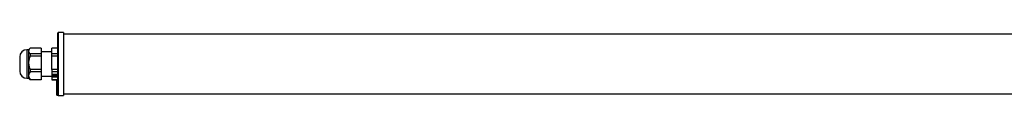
# Model space of a CAD drawing. Header units: millimetres. Extents: x -595 to 1062, y 402 to 460.
# Tile 1 of 3: x -595 to 233, y 404 to 457. Entities that reach past the tile are written whole.
import ezdxf

# ---------------------------------------------------------------- set-up
doc = ezdxf.new("R2010")
doc.units = ezdxf.units.MM

msp = doc.modelspace()

# ---------------------------------------------------------------- linework, layer by layer
at = {"color": 7, "linetype": 'Continuous', "lineweight": 25}
for p, q in [((-563.01, 412.69), (-563.01, 456.86)), ((-558.01, 457.36), (-562.51, 457.36)), ((-558.01, 457.36), (-558.01, 453.81)), ((903.99, 455.86), (-558.01, 455.86)), ((-558.01, 453.81), (-558.01, 404.36)), ((-587.51, 442.86), (-589.01, 442.86)), ((-586.26, 444.11), (-587.51, 442.86)), ((-587.51, 442.86), (-587.51, 441.73)), ((-587.51, 441.73), (-587.51, 431.89)), ((-577.01, 444.11), (-586.26, 444.11)), ((-586.26, 439.35), (-586.26, 437.48)), ((-577.01, 439.35), (-586.26, 439.35)), ((-577.01, 444.11), (-577.01, 439.35)), ((-568.01, 441.06), (-577.01, 441.06)), ((-577.01, 439.35), (-577.01, 437.48)), ((-563.01, 444.11), (-568.01, 444.11)), ((-568.01, 439.35), (-568.01, 444.11)), ((-563.01, 439.35), (-568.01, 439.35)), ((-568.01, 437.48), (-568.01, 439.35)), ((-595.01, 436.86), (-595.01, 424.86)), ((-587.51, 431.89), (-587.51, 421.02)), ((-577.01, 437.48), (-586.26, 437.48)), ((-577.01, 437.48), (-577.01, 426.29)), ((-563.01, 437.48), (-568.01, 437.48)), ((-568.01, 426.29), (-568.01, 437.48)), ((-577.01, 426.29), (-586.26, 426.29)), ((-586.26, 426.29), (-586.26, 424.23)), ((-577.01, 424.23), (-586.26, 424.23)), ((-577.01, 426.29), (-577.01, 424.23)), ((-577.01, 424.23), (-577.01, 417.81)), ((-563.01, 426.29), (-568.01, 426.29)), ((-568.01, 426.29), (-568.01, 424.23)), ((-563.01, 424.23), (-568.01, 424.23)), ((-568.01, 424.23), (-568.01, 417.81)), ((-589.01, 418.86), (-587.51, 418.86)), ((-587.51, 421.02), (-587.51, 418.86)), ((-587.51, 418.86), (-586.26, 417.61)), ((-586.26, 417.81), (-577.01, 417.81)), ((-586.26, 417.81), (-586.26, 417.61)), ((-577.01, 417.61), (-586.26, 417.61)), ((-577.01, 420.66), (-568.01, 420.66)), ((-577.01, 417.81), (-577.01, 417.61)), ((-568.01, 417.81), (-563.01, 417.81)), ((-568.01, 417.81), (-568.01, 417.61)), ((-568.01, 417.61), (-563.01, 417.61)), ((-563.67, 422.07), (-567.34, 422.07)), ((-567.34, 422.07), (-567.34, 419.97)), ((-567.34, 420.01), (-563.67, 420.01)), ((-567.34, 419.97), (-563.67, 419.97)), ((-567.17, 421.06), (-567.17, 421.02)), ((-567.14, 420.82), (-567.01, 420.84)), ((-567.03, 420.68), (-566.91, 420.7)), ((-567.03, 420.64), (-567.03, 420.68)), ((-566.91, 420.66), (-567.03, 420.64)), ((-567.01, 420.84), (-567.01, 420.85)), ((-566.91, 420.66), (-566.91, 420.7)), ((-566.62, 421.77), (-566.54, 421.71)), ((-566.62, 421.73), (-566.62, 421.77)), ((-566.54, 421.67), (-566.62, 421.73)), ((-566.54, 421.67), (-566.54, 421.71)), ((-566.35, 421.84), (-566.35, 421.88)), ((-566.35, 421.84), (-566.27, 421.78)), ((-565.67, 420.15), (-565.67, 420.19)), ((-565.67, 420.07), (-565.67, 420.15)), ((-565.34, 420.15), (-565.34, 420.19)), ((-565.34, 420.15), (-565.34, 420.07)), ((-564.74, 421.78), (-564.67, 421.84)), ((-564.67, 421.84), (-564.67, 421.88)), ((-564.4, 421.77), (-564.47, 421.71)), ((-564.47, 421.67), (-564.4, 421.73)), ((-564.47, 421.67), (-564.47, 421.71)), ((-564.4, 421.77), (-564.4, 421.73)), ((-564.1, 420.7), (-563.98, 420.68)), ((-564.1, 420.66), (-564.1, 420.7)), ((-563.98, 420.64), (-564.1, 420.66)), ((-564, 420.85), (-564, 420.84)), ((-564, 420.84), (-563.88, 420.82)), ((-563.98, 420.64), (-563.98, 420.68)), ((-563.84, 421.02), (-563.84, 421.06)), ((-563.01, 417.2), (-563.71, 417.2)), ((-563.71, 417.13), (-563.71, 417.2)), ((-563.01, 417.13), (-563.71, 417.13)), ((-563.71, 417.07), (-563.71, 417.13)), ((-563.01, 417.07), (-563.71, 417.07)), ((-563.71, 415.57), (-563.71, 417.07)), ((-563.01, 415.57), (-563.71, 415.57)), ((-563.71, 415.51), (-563.71, 415.57)), ((-563.01, 415.51), (-563.71, 415.51)), ((-563.71, 415.4), (-563.71, 415.51)), ((-563.01, 415.4), (-563.71, 415.4)), ((-563.71, 415.39), (-563.71, 415.4)), ((-563.01, 415.39), (-563.71, 415.39)), ((-563.71, 415.03), (-563.71, 415.39)), ((-563.01, 415.03), (-563.71, 415.03)), ((-563.71, 414.99), (-563.71, 415.03)), ((-563.01, 414.99), (-563.71, 414.99)), ((-563.71, 414.17), (-563.71, 414.99)), ((-563.67, 419.97), (-563.67, 422.07)), ((-563.01, 414.17), (-563.71, 414.17)), ((-563.01, 414.17), (-563.71, 414.17)), ((-563.71, 414.17), (-563.71, 414.17)), ((-563.71, 414.08), (-563.71, 414.17)), ((-563.01, 414.08), (-563.71, 414.08)), ((-563.71, 413.58), (-563.71, 414.08)), ((-563.71, 413.58), (-563.01, 413.58)), ((-563.71, 412.48), (-563.71, 413.58)), ((-563.71, 412.34), (-563.71, 412.48)), ((-563.71, 410.98), (-563.71, 412.34)), ((-563.71, 410.76), (-563.71, 410.98)), ((-563.71, 409.54), (-563.71, 410.76)), ((-563.71, 409.43), (-563.71, 409.54)), ((-563.71, 408.35), (-563.71, 409.43)), ((-563.71, 408.17), (-563.71, 408.35)), ((-563.71, 407.25), (-563.71, 408.17)), ((-563.71, 407.17), (-563.71, 407.25)), ((-563.71, 406.4), (-563.71, 407.17)), ((-563.71, 406.28), (-563.71, 406.4)), ((-563.71, 405.68), (-563.71, 406.28)), ((-563.51, 412.62), (-563.51, 412.34)), ((-563.51, 412.62), (-563, 412.62)), ((-563.51, 412.34), (-562.91, 412.34)), ((-563.51, 412.34), (-563.51, 412.2)), ((-563.51, 412.2), (-562.91, 412.2)), ((-563.51, 412.14), (-562.94, 412.14)), ((-563.51, 411.11), (-563.51, 410.83)), ((-563.51, 411.11), (-563, 411.11)), ((-563.51, 410.83), (-562.91, 410.83)), ((-563.51, 410.83), (-563.51, 410.6)), ((-563.51, 410.6), (-562.91, 410.6)), ((-563.51, 410.56), (-562.94, 410.56)), ((-563.51, 409.66), (-563.51, 409.38)), ((-563.51, 409.66), (-563, 409.66)), ((-563.51, 409.38), (-562.91, 409.38)), ((-563.51, 409.38), (-563.51, 409.26)), ((-563.51, 409.26), (-562.91, 409.26)), ((-563.51, 409.23), (-562.93, 409.23)), ((-563.51, 408.45), (-563.51, 408.18)), ((-563.51, 408.45), (-563, 408.45)), ((-563.51, 408.18), (-562.91, 408.18)), ((-563.51, 408.18), (-563.51, 408)), ((-563.51, 408), (-562.91, 408)), ((-563.51, 407.97), (-562.92, 407.97)), ((-563.51, 407.34), (-563.51, 407.07)), ((-563.51, 407.34), (-563, 407.34)), ((-563.51, 407.07), (-562.91, 407.07)), ((-563.51, 407.07), (-563.51, 406.99)), ((-563.51, 406.99), (-562.91, 406.99)), ((-563.51, 406.97), (-562.92, 406.97)), ((-563.51, 406.47), (-563.51, 406.21)), ((-563.51, 406.47), (-563, 406.47)), ((-563.51, 406.21), (-562.91, 406.21)), ((-563.51, 406.21), (-563.51, 406.09)), ((-563.51, 406.09), (-562.91, 406.09)), ((-563.51, 406.08), (-562.92, 406.08)), ((-563.01, 411.19), (-563.01, 412.14)), ((-563.01, 409.74), (-563.01, 410.56)), ((-563.01, 408.54), (-563.01, 409.23)), ((-563.01, 407.43), (-563.01, 407.97)), ((-563.01, 406.56), (-563.01, 406.97)), ((-563.01, 405.83), (-563.01, 406.08)), ((-563.71, 405.63), (-563.71, 405.68)), ((-563.71, 405.19), (-563.71, 405.63)), ((-563.71, 405.13), (-563.71, 405.19)), ((-563.71, 404.87), (-563.71, 405.13)), ((-563.71, 404.85), (-563.71, 404.87)), ((-563.71, 404.76), (-563.71, 404.85)), ((-563.51, 405.73), (-563.51, 405.49)), ((-563.51, 405.73), (-563, 405.73)), ((-563.51, 405.49), (-562.91, 405.49)), ((-563.51, 405.49), (-563.51, 405.43)), ((-563.51, 405.43), (-562.91, 405.43)), ((-563.51, 405.43), (-562.91, 405.43)), ((-563.51, 405.23), (-563, 405.23)), ((-563.51, 405.23), (-563.51, 404.99)), ((-563.51, 404.99), (-562.91, 404.99)), ((-563.51, 404.99), (-563.51, 404.93)), ((-563.51, 404.93), (-562.91, 404.93)), ((-563.51, 404.93), (-562.91, 404.93)), ((-563.51, 404.89), (-563, 404.89)), ((-563.51, 404.89), (-563.51, 404.67)), ((-563.51, 404.67), (-562.91, 404.67)), ((-563.51, 404.67), (-563.51, 404.66)), ((-563.51, 404.66), (-562.91, 404.66)), ((-563.51, 404.65), (-562.91, 404.65)), ((-563.51, 404.56), (-562.91, 404.56)), ((-563.01, 405.33), (-563.01, 405.43)), ((-563, 404.89), (-563, 404.93)), ((-562.91, 404.93), (-562.91, 404.93)), ((-562.91, 404.66), (-562.91, 404.66)), ((-562.51, 404.36), (-558.01, 404.36)), ((-558.01, 405.86), (903.99, 405.86))]:
    msp.add_line(p, q, dxfattribs=at)
at = {"color": 8, "linetype": 'Continuous', "lineweight": 25}
for p, q in [((-562.51, 457.36), (-562.51, 453.81)), ((-562.51, 453.81), (-562.51, 404.36)), ((-589.01, 442.86), (-589.01, 418.86)), ((-563.51, 414.17), (-563.51, 414.08)), ((-563.51, 413.58), (-563.51, 412.62)), ((-563.51, 412.2), (-563.51, 412.14)), ((-563.51, 412.14), (-563.51, 411.11)), ((-563.51, 410.6), (-563.51, 410.56)), ((-563.51, 410.56), (-563.51, 409.66)), ((-563.51, 409.26), (-563.51, 409.23)), ((-563.51, 409.23), (-563.51, 408.45)), ((-563.51, 408), (-563.51, 407.97)), ((-563.51, 407.97), (-563.51, 407.34)), ((-563.51, 406.99), (-563.51, 406.97)), ((-563.51, 406.97), (-563.51, 406.47)), ((-563.51, 406.09), (-563.51, 406.08)), ((-563.51, 406.08), (-563.51, 405.73)), ((-563.71, 404.76), (-563.68, 404.76)), ((-563.51, 405.43), (-563.51, 405.43)), ((-563.51, 405.43), (-563.51, 405.23)), ((-563.51, 404.93), (-563.51, 404.93)), ((-563.51, 404.93), (-563.51, 404.89)), ((-563.51, 404.66), (-563.51, 404.65)), ((-563.51, 404.65), (-563.51, 404.56))]:
    msp.add_line(p, q, dxfattribs=at)
at = {"color": 7, "linetype": 'Continuous', "lineweight": 25, "flags": 128}
for points in [[(-567.01, 420.84), (-566.97, 420.97), (-566.84, 421.07), (-566.66, 421.14), (-566.43, 421.16), (-566.22, 421.13), (-566.04, 421.05), (-565.93, 420.94), (-565.9, 420.82), (-565.97, 420.69), (-566.11, 420.59), (-566.31, 420.54), (-566.54, 420.53), (-566.75, 420.57), (-566.91, 420.66)], [(-566.91, 420.7), (-566.75, 420.61), (-566.54, 420.57), (-566.31, 420.58), (-566.11, 420.63), (-565.97, 420.73), (-565.9, 420.85), (-565.9, 420.88)], [(-566.65, 421.5), (-566.64, 421.47), (-566.56, 421.35), (-566.4, 421.26), (-566.19, 421.21), (-565.97, 421.21), (-565.77, 421.27), (-565.62, 421.36), (-565.54, 421.48), (-565.54, 421.5)], [(-566.27, 421.78), (-566.05, 421.8), (-565.83, 421.76), (-565.66, 421.68), (-565.56, 421.57), (-565.54, 421.44), (-565.62, 421.32), (-565.77, 421.23), (-565.97, 421.17), (-566.19, 421.17), (-566.4, 421.22), (-566.56, 421.31), (-566.64, 421.43), (-566.63, 421.56), (-566.54, 421.67)], [(-565.67, 420.15), (-565.87, 420.21), (-566.01, 420.31), (-566.06, 420.43), (-566.03, 420.56), (-565.91, 420.67), (-565.73, 420.74), (-565.51, 420.77), (-565.29, 420.74), (-565.1, 420.67), (-564.99, 420.56), (-564.95, 420.43), (-565.01, 420.31), (-565.14, 420.21), (-565.34, 420.15)], [(-564.74, 421.78), (-564.96, 421.8), (-565.18, 421.76), (-565.35, 421.68), (-565.45, 421.57), (-565.47, 421.44), (-565.4, 421.32), (-565.25, 421.23), (-565.04, 421.17), (-564.82, 421.17), (-564.61, 421.22), (-564.45, 421.31), (-564.37, 421.43), (-564.38, 421.56), (-564.47, 421.67)], [(-564.36, 421.5), (-564.37, 421.47), (-564.45, 421.35), (-564.61, 421.26), (-564.82, 421.21), (-565.04, 421.21), (-565.25, 421.27), (-565.4, 421.36), (-565.47, 421.48), (-565.47, 421.5)], [(-564.1, 420.66), (-564.27, 420.57), (-564.48, 420.53), (-564.7, 420.54), (-564.9, 420.59), (-565.04, 420.69), (-565.11, 420.82), (-565.08, 420.94), (-564.97, 421.05), (-564.8, 421.13), (-564.58, 421.16), (-564.36, 421.14), (-564.17, 421.07), (-564.04, 420.97), (-564, 420.84)], [(-565.11, 420.86), (-565.11, 420.85), (-565.04, 420.73), (-564.9, 420.63), (-564.7, 420.58), (-564.48, 420.57), (-564.27, 420.61), (-564.1, 420.7)], [(-563.51, 411.11), (-563.55, 411.11), (-563.58, 411.1), (-563.62, 411.09), (-563.65, 411.07), (-563.67, 411.05), (-563.69, 411.03), (-563.7, 411.01), (-563.71, 410.98)], [(-563.71, 409.54), (-563.7, 409.56), (-563.69, 409.59), (-563.67, 409.61), (-563.65, 409.62), (-563.62, 409.64), (-563.58, 409.65), (-563.55, 409.65), (-563.51, 409.66)], [(-563.51, 408.45), (-563.55, 408.45), (-563.58, 408.44), (-563.62, 408.43), (-563.65, 408.42), (-563.67, 408.4), (-563.69, 408.39), (-563.7, 408.37), (-563.71, 408.35)], [(-563.51, 407.34), (-563.55, 407.33), (-563.58, 407.33), (-563.62, 407.32), (-563.65, 407.31), (-563.67, 407.3), (-563.69, 407.28), (-563.7, 407.27), (-563.71, 407.25)], [(-563.51, 406.47), (-563.55, 406.47), (-563.58, 406.46), (-563.62, 406.45), (-563.65, 406.45), (-563.67, 406.44), (-563.69, 406.42), (-563.7, 406.41), (-563.71, 406.4)]]:
    msp.add_lwpolyline(points, dxfattribs=at)
at = {"color": 7, "linetype": 'Continuous', "lineweight": 25}
for centre, radius, start, end in [((-562.51, 456.86), 0.5, 90, 180), ((-589.01, 436.86), 6, 90, 180), ((-589.01, 424.86), 6, 180, 270), ((-566.3, 420.95), 0.883, 111.17423, 172.68062), ((-566.39, 421), 0.768, 107.22282, 193.56897), ((-565.69, 421.95), 1.87, 224.30846, 270.56719), ((-565.51, 419.26), 2.76, 72.27811, 107.72189), ((-565.51, 419.22), 2.76, 72.27811, 107.72189), ((-565.66, 420.61), 0.421, 199.03251, 268.65613), ((-565.32, 421.95), 1.87, 269.4328, 315.69154), ((-565.35, 420.61), 0.421, 271.34387, 340.96749), ((-564.67, 420.98), 0.832, 5.19995, 70.94519), ((-564.62, 421), 0.768, 346.43104, 72.77718), ((-563.53, 412.44), 0.179, 81.95053, 168.57825), ((-563.53, 412.51), 0.179, 191.42175, 278.04947), ((-563.51, 412.34), 0.2, 180, 270), ((-563.53, 412.37), 0.179, 191.42175, 278.04947), ((-563.53, 411.01), 0.181, 188.55169, 276.54087), ((-563.51, 410.76), 0.2, 180, 270), ((-563.53, 410.78), 0.181, 188.55169, 276.54087), ((-563.52, 409.56), 0.185, 186.24355, 275.11107), ((-563.51, 409.43), 0.2, 180, 270), ((-563.52, 409.45), 0.185, 186.24355, 275.11107), ((-563.52, 408.36), 0.188, 184.40195, 273.81126), ((-563.51, 408.17), 0.2, 180, 270), ((-563.52, 408.19), 0.188, 184.40195, 273.81126), ((-563.52, 407.26), 0.191, 182.95214, 272.67534), ((-563.51, 407.17), 0.2, 180, 270), ((-563.52, 407.18), 0.191, 182.95214, 272.67534), ((-563.51, 406.4), 0.194, 181.83621, 271.72544), ((-563.51, 406.28), 0.2, 180, 270), ((-563.51, 406.28), 0.194, 181.83621, 271.72544), ((-563.55, 405.5), 0.237, 78.63095, 130.39069), ((-563.51, 405.68), 0.197, 181.01019, 270.97576), ((-563.51, 405.63), 0.2, 180, 270), ((-563.51, 405.63), 0.197, 181.01019, 270.97576), ((-563.55, 404.91), 0.318, 81.22054, 118.48161), ((-563.51, 405.19), 0.198, 180.44191, 270.43519), ((-563.51, 405.13), 0.2, 180, 270), ((-563.51, 405.13), 0.198, 180.44191, 270.43519), ((-563.56, 404.3), 0.589, 85.16619, 104.79594), ((-563.51, 404.87), 0.2, 180.10943, 270.10901), ((-563.51, 404.85), 0.2, 180, 270), ((-563.51, 404.86), 0.2, 180.10943, 270.10901), ((-563.51, 404.76), 0.2, 180, 270), ((-562.51, 404.86), 0.5, 217.03077, 270)]:
    msp.add_arc(centre, radius, start, end, dxfattribs=at)
for points, knots in [([(-586.26, 444.11), (-586.64, 443.74), (-586.95, 443.35), (-587.28, 442.75), (-587.36, 442.55), (-587.48, 442.14), (-587.51, 441.94), (-587.51, 441.73)], [0, 0, 0, 0, 0.5, 0.5, 0.75, 0.75, 1, 1, 1, 1]), ([(-587.51, 441.73), (-587.51, 441.32), (-587.39, 440.91), (-586.95, 440.12), (-586.64, 439.72), (-586.26, 439.35)], [0, 0, 0, 0, 0.5, 0.5, 1, 1, 1, 1]), ([(-586.26, 437.48), (-586.64, 436.59), (-586.95, 435.69), (-587.28, 434.29), (-587.36, 433.82), (-587.48, 432.86), (-587.51, 432.37), (-587.51, 431.89)], [0, 0, 0, 0, 0.5, 0.5, 0.75, 0.75, 1, 1, 1, 1]), ([(-587.51, 431.89), (-587.51, 430.92), (-587.39, 429.96), (-586.95, 428.1), (-586.64, 427.18), (-586.26, 426.29)], [0, 0, 0, 0, 0.5, 0.5, 1, 1, 1, 1]), ([(-586.26, 424.23), (-586.64, 423.72), (-586.95, 423.2), (-587.28, 422.4), (-587.36, 422.13), (-587.48, 421.58), (-587.51, 421.3), (-587.51, 421.02)], [0, 0, 0, 0, 0.5, 0.5, 0.75, 0.75, 1, 1, 1, 1]), ([(-587.51, 421.02), (-587.51, 420.46), (-587.39, 419.92), (-586.95, 418.85), (-586.64, 418.32), (-586.26, 417.81)], [0, 0, 0, 0, 0.5, 0.5, 1, 1, 1, 1]), ([(-562.91, 412.34), (-562.91, 412.38), (-562.92, 412.43), (-562.96, 412.53), (-562.98, 412.58), (-563, 412.62)], [0, 0, 0, 0, 0.5, 0.5, 1, 1, 1, 1]), ([(-562.91, 410.83), (-562.91, 410.87), (-562.92, 410.92), (-562.96, 411.02), (-562.98, 411.07), (-563, 411.11)], [0, 0, 0, 0, 0.5, 0.5, 1, 1, 1, 1]), ([(-562.91, 409.38), (-562.91, 409.41), (-562.92, 409.46), (-562.96, 409.56), (-562.98, 409.61), (-563, 409.66)], [0, 0, 0, 0, 0.5, 0.5, 1, 1, 1, 1]), ([(-562.91, 408.18), (-562.91, 408.2), (-562.92, 408.25), (-562.96, 408.35), (-562.98, 408.4), (-563, 408.45)], [0, 0, 0, 0, 0.5, 0.5, 1, 1, 1, 1]), ([(-562.91, 407.07), (-562.91, 407.09), (-562.92, 407.14), (-562.96, 407.23), (-562.98, 407.29), (-563, 407.34)], [0, 0, 0, 0, 0.5, 0.5, 1, 1, 1, 1]), ([(-562.91, 406.21), (-562.91, 406.23), (-562.92, 406.27), (-562.96, 406.36), (-562.98, 406.42), (-563, 406.47)], [0, 0, 0, 0, 0.5, 0.5, 1, 1, 1, 1]), ([(-562.94, 412.14), (-562.94, 412.14), (-562.92, 412.14), (-562.91, 412.16), (-562.91, 412.19), (-562.91, 412.2)], [0, 0, 0, 0, 0.3064756, 0.6931055, 1, 1, 1, 1]), ([(-562.94, 410.56), (-562.93, 410.56), (-562.92, 410.56), (-562.91, 410.57), (-562.91, 410.6), (-562.91, 410.6)], [0, 0, 0, 0, 0.217798, 0.653646, 1, 1, 1, 1]), ([(-562.93, 409.23), (-562.93, 409.23), (-562.92, 409.22), (-562.91, 409.24), (-562.91, 409.25), (-562.91, 409.26)], [0, 0, 0, 0, 0.099332, 0.601442, 1, 1, 1, 1]), ([(-562.92, 407.97), (-562.92, 407.97), (-562.91, 407.98), (-562.91, 407.99), (-562.91, 408)], [0, 0, 0, 0, 0.533656, 1, 1, 1, 1]), ([(-562.92, 406.97), (-562.92, 406.97), (-562.91, 406.97), (-562.91, 406.98), (-562.91, 406.99)], [0, 0, 0, 0, 0.438157, 1, 1, 1, 1]), ([(-562.92, 406.08), (-562.91, 406.08), (-562.91, 406.08), (-562.91, 406.09), (-562.91, 406.09)], [0, 0, 0, 0, 0.295183, 1, 1, 1, 1]), ([(-562.91, 405.49), (-562.91, 405.5), (-562.92, 405.54), (-562.96, 405.63), (-562.98, 405.68), (-563, 405.73)], [0, 0, 0, 0, 0.5, 0.5, 1, 1, 1, 1]), ([(-562.91, 404.99), (-562.91, 405), (-562.92, 405.04), (-562.96, 405.12), (-562.98, 405.17), (-563, 405.23)], [0, 0, 0, 0, 0.5, 0.5, 1, 1, 1, 1]), ([(-562.91, 404.67), (-562.91, 404.68), (-562.92, 404.71), (-562.96, 404.78), (-562.98, 404.84), (-563, 404.89)], [0, 0, 0, 0, 0.5, 0.5, 1, 1, 1, 1]), ([(-562.91, 404.56), (-562.91, 404.57), (-562.91, 404.57), (-562.93, 404.6), (-562.95, 404.62), (-562.96, 404.65), (-562.96, 404.65)], [0, 0, 0, 0, 0.2892128, 0.5771425, 0.8958437, 1, 1, 1, 1]), ([(-562.91, 405.43), (-562.91, 405.43), (-562.91, 405.43), (-562.91, 405.43), (-562.91, 405.43)], [0, 0, 0, 0, 0.0527028, 1, 1, 1, 1])]:
    msp.add_open_spline(points, degree=3, knots=knots, dxfattribs=at)
for points in [[(-563, 412.62), (-563, 412.64), (-563.01, 412.67), (-563.01, 412.69)], [(-563, 411.11), (-563, 411.14), (-563.01, 411.16), (-563.01, 411.19)], [(-563, 409.66), (-563, 409.68), (-563.01, 409.71), (-563.01, 409.74)], [(-563, 408.45), (-563, 408.48), (-563.01, 408.51), (-563.01, 408.54)], [(-563, 407.34), (-563, 407.37), (-563.01, 407.4), (-563.01, 407.43)], [(-563, 406.47), (-563, 406.5), (-563.01, 406.53), (-563.01, 406.56)], [(-562.91, 412.2), (-562.91, 412.24), (-562.91, 412.29), (-562.91, 412.34)], [(-562.91, 410.6), (-562.91, 410.68), (-562.91, 410.75), (-562.91, 410.83)], [(-562.91, 409.26), (-562.91, 409.3), (-562.91, 409.34), (-562.91, 409.38)], [(-562.91, 408), (-562.91, 408.06), (-562.91, 408.12), (-562.91, 408.18)], [(-562.91, 406.99), (-562.91, 407.01), (-562.91, 407.04), (-562.91, 407.07)], [(-562.91, 406.09), (-562.91, 406.13), (-562.91, 406.17), (-562.91, 406.21)], [(-563, 405.73), (-563, 405.76), (-563.01, 405.8), (-563.01, 405.83)], [(-563, 405.23), (-563, 405.26), (-563.01, 405.29), (-563.01, 405.33)], [(-562.91, 405.43), (-562.91, 405.45), (-562.91, 405.47), (-562.91, 405.49)], [(-562.91, 404.93), (-562.91, 404.95), (-562.91, 404.97), (-562.91, 404.99)], [(-562.91, 404.66), (-562.91, 404.66), (-562.91, 404.67), (-562.91, 404.67)]]:
    msp.add_open_spline(points, degree=3, dxfattribs=at)

doc.saveas('drawing.dxf')
